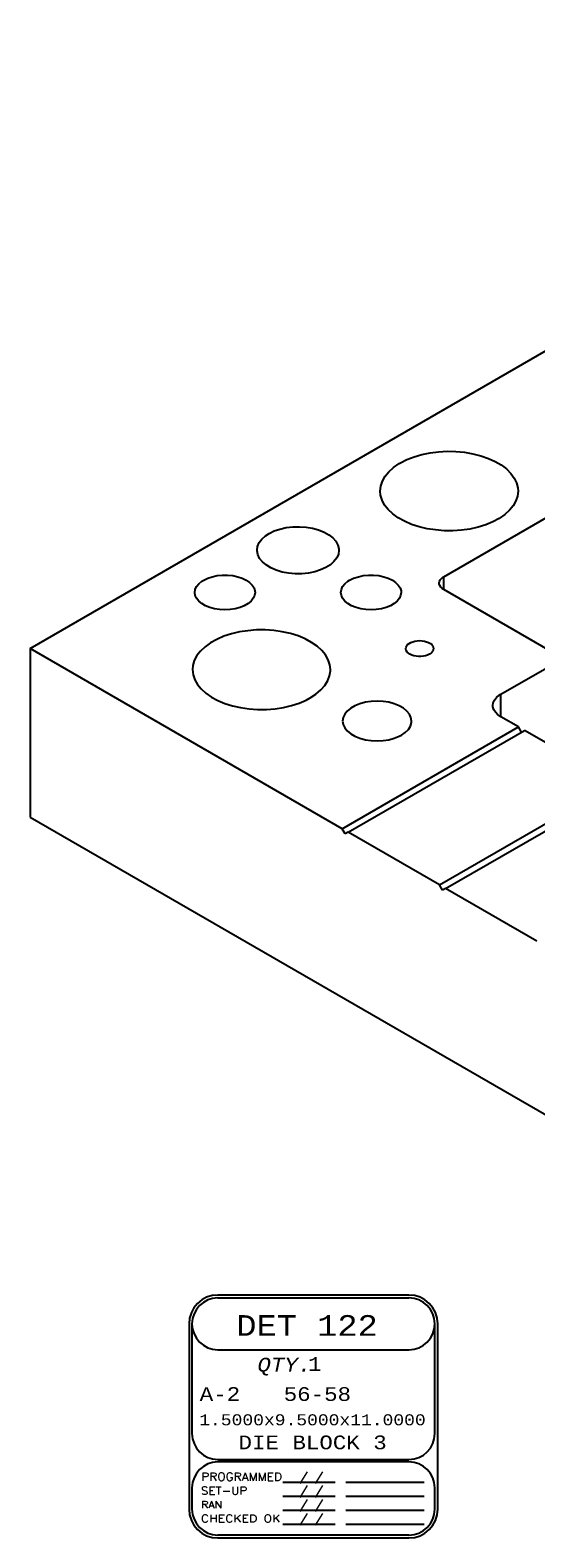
# Model space of a CAD drawing. Header units: inches. Extents: x 3 to 289, y 4 to 291.
# Tile 251 of 256: x 45.19 to 48.86, y 144.58 to 155.53. Entities that reach past the tile are written whole.
import ezdxf
from ezdxf.enums import TextEntityAlignment as Align

# ---------------------------------------------------------------- set-up
doc = ezdxf.new("R2010")
doc.units = ezdxf.units.IN
doc.header["$LTSCALE"] = 0.5
doc.header["$MEASUREMENT"] = 0
doc.layers.add('DIE', color=7, linetype='Continuous')
doc.layers.add('PLOTVIEW1', color=7, linetype='Continuous')
doc.styles.add('VERO2-Courier New', font='cour.ttf')
doc.styles.add('VERO3-RomanS', font='romans__.ttf')
doc.styles.add('VERO8-Courier New', font='couri.ttf')

msp = doc.modelspace()

# ---------------------------------------------------------------- linework, layer by layer
at = {"layer": 'DIE', "color": 9, "linetype": 'Continuous'}
for p, q in [((45.192, 151.042), (52.97, 155.532)), ((47.871, 152.385), (47.881, 152.39)), ((47.881, 152.39), (47.928, 152.414)), ((47.928, 152.414), (47.98, 152.435)), ((47.98, 152.435), (48.037, 152.451)), ((48.037, 152.451), (48.096, 152.464)), ((48.096, 152.464), (48.158, 152.471)), ((48.158, 152.471), (48.221, 152.475)), ((48.221, 152.475), (48.284, 152.473)), ((48.284, 152.473), (48.347, 152.467)), ((48.347, 152.467), (48.407, 152.457)), ((48.407, 152.457), (48.465, 152.442)), ((48.465, 152.442), (48.519, 152.423)), ((48.519, 152.423), (48.569, 152.401)), ((48.569, 152.401), (48.613, 152.375)), ((47.75, 152.258), (47.77, 152.293)), ((47.77, 152.293), (47.797, 152.326)), ((47.797, 152.326), (47.831, 152.357)), ((47.831, 152.357), (47.871, 152.385)), ((48.196, 151.564), (49.447, 152.287)), ((48.613, 152.375), (48.651, 152.346)), ((48.651, 152.346), (48.683, 152.314)), ((48.683, 152.314), (48.707, 152.28)), ((48.707, 152.28), (48.724, 152.245)), ((47.734, 152.186), (47.738, 152.222)), ((47.737, 152.155), (47.734, 152.186)), ((47.738, 152.222), (47.75, 152.258)), ((48.724, 152.245), (48.733, 152.209)), ((48.735, 152.186), (48.731, 152.149)), ((48.733, 152.209), (48.735, 152.186)), ((47.747, 152.119), (47.737, 152.155)), ((47.766, 152.084), (47.747, 152.119)), ((47.792, 152.051), (47.766, 152.084)), ((48.699, 152.079), (48.672, 152.046)), ((48.719, 152.114), (48.699, 152.079)), ((48.731, 152.149), (48.719, 152.114)), ((47.825, 152.02), (47.792, 152.051)), ((47.865, 151.991), (47.825, 152.02)), ((47.91, 151.966), (47.865, 151.991)), ((47.961, 151.944), (47.91, 151.966)), ((48.551, 151.962), (48.5, 151.941)), ((48.598, 151.987), (48.551, 151.962)), ((48.638, 152.015), (48.598, 151.987)), ((48.672, 152.046), (48.638, 152.015)), ((46.875, 151.837), (46.902, 151.861)), ((46.902, 151.861), (46.927, 151.877)), ((46.927, 151.877), (46.964, 151.896)), ((46.964, 151.896), (47.006, 151.91)), ((47.006, 151.91), (47.051, 151.92)), ((47.051, 151.92), (47.099, 151.926)), ((47.099, 151.926), (47.147, 151.927)), ((47.147, 151.927), (47.196, 151.924)), ((47.196, 151.924), (47.242, 151.916)), ((47.242, 151.916), (47.286, 151.904)), ((47.286, 151.904), (47.326, 151.888)), ((47.326, 151.888), (47.361, 151.868)), ((47.361, 151.868), (47.39, 151.846)), ((47.39, 151.846), (47.412, 151.821)), ((48.016, 151.926), (47.961, 151.944)), ((48.074, 151.912), (48.016, 151.926)), ((48.135, 151.903), (48.074, 151.912)), ((48.198, 151.898), (48.135, 151.903)), ((48.261, 151.897), (48.198, 151.898)), ((48.324, 151.902), (48.261, 151.897)), ((48.385, 151.91), (48.324, 151.902)), ((48.444, 151.923), (48.385, 151.91)), ((48.5, 151.941), (48.444, 151.923)), ((46.84, 151.756), (46.844, 151.784)), ((46.84, 151.752), (46.84, 151.756)), ((46.845, 151.724), (46.84, 151.752)), ((46.844, 151.784), (46.856, 151.811)), ((46.856, 151.811), (46.875, 151.837)), ((47.412, 151.821), (47.426, 151.794)), ((47.426, 151.794), (47.433, 151.766)), ((47.434, 151.756), (47.43, 151.728)), ((47.433, 151.766), (47.434, 151.756)), ((46.858, 151.697), (46.845, 151.724)), ((46.878, 151.672), (46.858, 151.697)), ((46.906, 151.649), (46.878, 151.672)), ((46.939, 151.628), (46.906, 151.649)), ((46.978, 151.611), (46.939, 151.628)), ((47.339, 151.631), (47.301, 151.613)), ((47.372, 151.651), (47.339, 151.631)), ((47.398, 151.675), (47.372, 151.651)), ((47.418, 151.701), (47.398, 151.675)), ((47.43, 151.728), (47.418, 151.701)), ((46.417, 151.513), (46.439, 151.531)), ((46.439, 151.531), (46.452, 151.539)), ((46.452, 151.539), (46.481, 151.553)), ((46.481, 151.553), (46.514, 151.564)), ((46.514, 151.564), (46.55, 151.572)), ((46.55, 151.572), (46.587, 151.576)), ((46.587, 151.576), (46.625, 151.576)), ((46.625, 151.576), (46.663, 151.572)), ((46.663, 151.572), (46.699, 151.564)), ((46.699, 151.564), (46.732, 151.553)), ((46.732, 151.553), (46.761, 151.539)), ((46.761, 151.539), (46.785, 151.522)), ((46.785, 151.522), (46.805, 151.503)), ((47.021, 151.598), (46.978, 151.611)), ((47.067, 151.589), (47.021, 151.598)), ((47.116, 151.585), (47.067, 151.589)), ((47.164, 151.585), (47.116, 151.585)), ((47.212, 151.59), (47.164, 151.585)), ((47.258, 151.6), (47.212, 151.59)), ((47.301, 151.613), (47.258, 151.6)), ((47.478, 151.513), (47.499, 151.531)), ((47.499, 151.531), (47.512, 151.539)), ((47.512, 151.539), (47.541, 151.553)), ((47.541, 151.553), (47.575, 151.564)), ((47.575, 151.564), (47.61, 151.572)), ((47.61, 151.572), (47.648, 151.576)), ((47.648, 151.576), (47.686, 151.576)), ((47.686, 151.576), (47.724, 151.572)), ((47.724, 151.572), (47.759, 151.564)), ((47.759, 151.564), (47.792, 151.553)), ((47.792, 151.553), (47.822, 151.539)), ((47.822, 151.539), (47.846, 151.522)), ((47.846, 151.522), (47.865, 151.503)), ((48.162, 151.517), (48.164, 151.529)), ((48.163, 151.511), (48.162, 151.517)), ((48.164, 151.529), (48.169, 151.54)), ((48.169, 151.54), (48.178, 151.55)), ((48.178, 151.55), (48.189, 151.56)), ((48.189, 151.56), (48.196, 151.564)), ((46.388, 151.45), (46.391, 151.472)), ((46.391, 151.428), (46.388, 151.45)), ((46.391, 151.472), (46.401, 151.493)), ((46.401, 151.407), (46.391, 151.428)), ((46.401, 151.493), (46.417, 151.513)), ((46.417, 151.387), (46.401, 151.407)), ((46.812, 151.407), (46.796, 151.387)), ((46.805, 151.503), (46.818, 151.483)), ((46.822, 151.428), (46.812, 151.407)), ((46.818, 151.483), (46.824, 151.461)), ((46.825, 151.45), (46.822, 151.428)), ((46.824, 151.461), (46.825, 151.45)), ((47.448, 151.45), (47.452, 151.472)), ((47.452, 151.428), (47.448, 151.45)), ((47.452, 151.472), (47.461, 151.493)), ((47.461, 151.407), (47.452, 151.428)), ((47.461, 151.493), (47.478, 151.513)), ((47.478, 151.387), (47.461, 151.407)), ((47.873, 151.407), (47.856, 151.387)), ((47.865, 151.503), (47.878, 151.483)), ((47.882, 151.428), (47.873, 151.407)), ((47.878, 151.483), (47.885, 151.461)), ((47.886, 151.45), (47.882, 151.428)), ((47.885, 151.461), (47.886, 151.45)), ((48.166, 151.5), (48.163, 151.511)), ((48.173, 151.489), (48.166, 151.5)), ((48.183, 151.479), (48.173, 151.489)), ((48.196, 151.47), (48.183, 151.479)), ((49.061, 150.971), (48.196, 151.47)), ((46.439, 151.369), (46.417, 151.387)), ((46.466, 151.353), (46.439, 151.369)), ((46.497, 151.341), (46.466, 151.353)), ((46.531, 151.331), (46.497, 151.341)), ((46.568, 151.326), (46.531, 151.331)), ((46.606, 151.324), (46.568, 151.326)), ((46.644, 151.326), (46.606, 151.324)), ((46.681, 151.331), (46.644, 151.326)), ((46.716, 151.341), (46.681, 151.331)), ((46.747, 151.353), (46.716, 151.341)), ((46.774, 151.369), (46.747, 151.353)), ((46.796, 151.387), (46.774, 151.369)), ((47.499, 151.369), (47.478, 151.387)), ((47.526, 151.353), (47.499, 151.369)), ((47.558, 151.341), (47.526, 151.353)), ((47.592, 151.331), (47.558, 151.341)), ((47.629, 151.326), (47.592, 151.331)), ((47.667, 151.324), (47.629, 151.326)), ((47.705, 151.326), (47.667, 151.324)), ((47.742, 151.331), (47.705, 151.326)), ((47.776, 151.341), (47.742, 151.331)), ((47.808, 151.353), (47.776, 151.341)), ((47.835, 151.369), (47.808, 151.353)), ((47.856, 151.387), (47.835, 151.369)), ((46.502, 151.084), (46.462, 151.055)), ((46.547, 151.109), (46.502, 151.084)), ((46.598, 151.131), (46.547, 151.109)), ((46.653, 151.149), (46.598, 151.131)), ((46.711, 151.163), (46.653, 151.149)), ((46.773, 151.172), (46.711, 151.163)), ((46.835, 151.177), (46.773, 151.172)), ((46.898, 151.177), (46.835, 151.177)), ((46.961, 151.173), (46.898, 151.177)), ((47.023, 151.164), (46.961, 151.173)), ((47.082, 151.151), (47.023, 151.164)), ((47.137, 151.134), (47.082, 151.151)), ((47.189, 151.112), (47.137, 151.134)), ((47.235, 151.087), (47.189, 151.112)), ((47.276, 151.059), (47.235, 151.087)), ((47.933, 151.071), (47.944, 151.079)), ((47.944, 151.079), (47.956, 151.086)), ((47.956, 151.086), (47.97, 151.092)), ((47.97, 151.092), (47.986, 151.096)), ((47.986, 151.096), (48.003, 151.099)), ((48.003, 151.099), (48.021, 151.1)), ((48.021, 151.1), (48.038, 151.099)), ((48.038, 151.099), (48.055, 151.096)), ((48.055, 151.096), (48.071, 151.092)), ((48.071, 151.092), (48.085, 151.086)), ((48.085, 151.086), (48.098, 151.079)), ((48.098, 151.079), (48.108, 151.071)), ((47.457, 149.734), (45.192, 151.042)), ((45.192, 151.042), (45.192, 149.817)), ((46.403, 150.991), (46.384, 150.956)), ((46.429, 151.024), (46.403, 150.991)), ((46.462, 151.055), (46.429, 151.024)), ((47.31, 151.029), (47.276, 151.059)), ((47.337, 150.996), (47.31, 151.029)), ((47.356, 150.961), (47.337, 150.996)), ((47.92, 151.042), (47.922, 151.052)), ((47.92, 151.037), (47.92, 151.042)), ((47.923, 151.027), (47.92, 151.037)), ((47.922, 151.052), (47.926, 151.062)), ((47.929, 151.017), (47.923, 151.027)), ((47.926, 151.062), (47.933, 151.071)), ((47.938, 151.008), (47.929, 151.017)), ((47.949, 151.001), (47.938, 151.008)), ((47.963, 150.994), (47.949, 151.001)), ((47.978, 150.989), (47.963, 150.994)), ((47.995, 150.986), (47.978, 150.989)), ((48.012, 150.984), (47.995, 150.986)), ((48.029, 150.984), (48.012, 150.984)), ((48.047, 150.986), (48.029, 150.984)), ((48.063, 150.989), (48.047, 150.986)), ((48.078, 150.994), (48.063, 150.989)), ((48.092, 151.001), (48.078, 150.994)), ((48.098, 151.004), (48.092, 151.001)), ((48.108, 151.013), (48.098, 151.004)), ((48.108, 151.071), (48.115, 151.062)), ((48.115, 151.022), (48.108, 151.013)), ((48.115, 151.062), (48.119, 151.052)), ((48.119, 151.032), (48.115, 151.022)), ((48.119, 151.052), (48.121, 151.042)), ((48.121, 151.042), (48.119, 151.032)), ((48.61, 150.71), (49.061, 150.971)), ((46.374, 150.92), (46.371, 150.889)), ((46.371, 150.889), (46.375, 150.852)), ((46.384, 150.956), (46.374, 150.92)), ((47.368, 150.925), (47.356, 150.961)), ((47.366, 150.844), (47.372, 150.881)), ((47.372, 150.889), (47.368, 150.925)), ((47.372, 150.881), (47.372, 150.889)), ((46.375, 150.852), (46.387, 150.816)), ((46.387, 150.816), (46.406, 150.782)), ((46.406, 150.782), (46.433, 150.749)), ((46.433, 150.749), (46.467, 150.718)), ((47.303, 150.742), (47.332, 150.774)), ((47.332, 150.774), (47.353, 150.809)), ((47.353, 150.809), (47.366, 150.844)), ((46.467, 150.718), (46.508, 150.69)), ((46.508, 150.69), (46.554, 150.665)), ((46.554, 150.665), (46.606, 150.644)), ((46.606, 150.644), (46.661, 150.626)), ((47.09, 150.628), (47.145, 150.646)), ((47.145, 150.646), (47.196, 150.668)), ((47.196, 150.668), (47.226, 150.684)), ((47.226, 150.684), (47.267, 150.712)), ((47.267, 150.712), (47.303, 150.742)), ((47.586, 150.641), (47.55, 150.627)), ((47.626, 150.652), (47.586, 150.641)), ((47.668, 150.658), (47.626, 150.652)), ((47.711, 150.66), (47.668, 150.658)), ((47.755, 150.658), (47.711, 150.66)), ((47.797, 150.652), (47.755, 150.658)), ((47.836, 150.641), (47.797, 150.652)), ((47.872, 150.627), (47.836, 150.641)), ((48.551, 150.628), (48.554, 150.648)), ((48.554, 150.648), (48.563, 150.668)), ((48.563, 150.668), (48.578, 150.686)), ((48.578, 150.686), (48.598, 150.703)), ((48.598, 150.703), (48.61, 150.71)), ((46.661, 150.626), (46.72, 150.613)), ((46.72, 150.613), (46.782, 150.604)), ((46.782, 150.604), (46.844, 150.6)), ((46.844, 150.6), (46.908, 150.6)), ((46.908, 150.6), (46.97, 150.605)), ((46.97, 150.605), (47.032, 150.615)), ((47.032, 150.615), (47.09, 150.628)), ((47.465, 150.541), (47.461, 150.516)), ((47.476, 150.565), (47.465, 150.541)), ((47.495, 150.588), (47.476, 150.565)), ((47.52, 150.609), (47.495, 150.588)), ((47.55, 150.627), (47.52, 150.609)), ((47.903, 150.609), (47.872, 150.627)), ((47.928, 150.588), (47.903, 150.609)), ((47.946, 150.565), (47.928, 150.588)), ((47.957, 150.541), (47.946, 150.565)), ((47.961, 150.516), (47.957, 150.541)), ((48.552, 150.618), (48.551, 150.628)), ((48.558, 150.598), (48.552, 150.618)), ((48.57, 150.58), (48.558, 150.598)), ((48.587, 150.562), (48.57, 150.58)), ((48.61, 150.547), (48.587, 150.562)), ((48.738, 150.473), (48.61, 150.547)), ((47.457, 149.734), (48.738, 150.473)), ((47.461, 150.516), (47.465, 150.491)), ((47.465, 150.491), (47.476, 150.467)), ((47.476, 150.467), (47.495, 150.444)), ((47.495, 150.444), (47.52, 150.423)), ((47.501, 149.708), (48.782, 150.448)), ((47.52, 150.423), (47.55, 150.406)), ((47.888, 150.414), (47.916, 150.433)), ((47.916, 150.433), (47.938, 150.455)), ((47.938, 150.455), (47.953, 150.479)), ((47.953, 150.479), (47.96, 150.504)), ((47.96, 150.504), (47.961, 150.516)), ((48.76, 150.435), (48.738, 150.473)), ((49.445, 150.065), (48.782, 150.448)), ((47.55, 150.406), (47.586, 150.391)), ((47.586, 150.391), (47.626, 150.38)), ((47.626, 150.38), (47.668, 150.374)), ((47.668, 150.374), (47.711, 150.372)), ((47.711, 150.372), (47.755, 150.374)), ((47.755, 150.374), (47.797, 150.38)), ((47.797, 150.38), (47.836, 150.391)), ((47.836, 150.391), (47.872, 150.406)), ((47.872, 150.406), (47.888, 150.414)), ((48.164, 149.326), (49.445, 150.065)), ((48.209, 149.3), (49.489, 150.039)), ((45.192, 149.817), (51.91, 145.939)), ((47.479, 149.696), (47.457, 149.734)), ((47.501, 149.708), (47.479, 149.696)), ((48.164, 149.326), (47.501, 149.708)), ((48.186, 149.287), (48.164, 149.326)), ((48.209, 149.3), (48.186, 149.287)), ((48.872, 148.917), (48.209, 149.3))]:
    msp.add_line(p, q, dxfattribs=at)
at = {"layer": 'DIE', "color": 4, "linetype": 'Continuous'}
for p, q in [((48.196, 151.47), (48.196, 151.564)), ((48.61, 150.547), (48.61, 150.71))]:
    msp.add_line(p, q, dxfattribs=at)
at = {"layer": 'PLOTVIEW1', "color": 7, "linetype": 'Continuous'}
for p, q in [((47.942, 146.347), (46.555, 146.347)), ((47.942, 146.326), (46.555, 146.326)), ((46.346, 146.139), (46.346, 144.793)), ((46.367, 146.139), (46.367, 145.342)), ((48.13, 145.342), (48.13, 146.139)), ((48.151, 144.793), (48.151, 146.139)), ((46.555, 145.951), (47.942, 145.951)), ((46.555, 145.154), (47.942, 145.154)), ((47.942, 145.136), (46.555, 145.136)), ((46.367, 144.948), (46.367, 144.793)), ((47.026, 144.989), (47.407, 144.989)), ((47.483, 144.989), (48.054, 144.989)), ((48.13, 144.793), (48.13, 144.948)), ((47.026, 144.888), (47.407, 144.888)), ((47.483, 144.888), (48.054, 144.888)), ((47.026, 144.787), (47.407, 144.787)), ((47.483, 144.787), (48.054, 144.787)), ((47.026, 144.685), (47.407, 144.685)), ((47.483, 144.685), (48.054, 144.685)), ((46.555, 144.606), (47.942, 144.606)), ((46.555, 144.585), (47.942, 144.585))]:
    msp.add_line(p, q, dxfattribs=at)
for centre, radius, start, end in [((46.555, 146.139), 0.209, 90, 180), ((46.555, 146.139), 0.188, 90, 180), ((46.555, 146.139), 0.188, 90, 270), ((47.942, 146.139), 0.209, 0, 90), ((47.942, 146.139), 0.188, 0, 90), ((47.942, 146.139), 0.188, 270, 90), ((46.555, 145.342), 0.188, 180, 270), ((47.942, 145.342), 0.188, 270, 0), ((46.555, 144.948), 0.188, 90, 180), ((47.942, 144.948), 0.188, 0, 90), ((46.555, 144.793), 0.209, 180, 270), ((46.555, 144.793), 0.188, 180, 270), ((47.942, 144.793), 0.188, 270, 0), ((47.942, 144.793), 0.209, 270, 0)]:
    msp.add_arc(centre, radius, start, end, dxfattribs=at)

# ---------------------------------------------------------------- texts
for s, height, style, width, p, p2 in [('DET 122', 0.15, 'VERO2-Courier New', 0.931388, (46.689, 146.052), (47.716, 146.052)), ('QTY.', 0.1, 'VERO8-Courier New', 0.931388, (46.842, 145.792), (47.234, 145.792)), ('1', 0.1, 'VERO2-Courier New', 0.931388, (47.21, 145.797), (47.308, 145.797)), ('A-2', 0.1, 'VERO2-Courier New', 0.931388, (46.423, 145.579), (46.717, 145.579)), ('56-58', 0.1, 'VERO2-Courier New', 0.931388, (47.033, 145.579), (47.522, 145.579)), ('1.5000x9.5000x11.0000', 0.08, 'VERO2-Courier New', 0.931388, (46.42, 145.402), (48.064, 145.402)), ('DIE BLOCK 3', 0.1, 'VERO2-Courier New', 0.931388, (46.705, 145.228), (47.781, 145.228)), ('PROGRAMMED', 0.0575, 'VERO3-RomanS', 1.000726, (46.434, 145), (47.021, 145)), ('/ /', 0.0563, 'VERO3-RomanS', 0.999632, (47.144, 144.998), (47.32, 144.998)), ('SET-UP', 0.0565, 'VERO3-RomanS', 1.000387, (46.432, 144.899), (46.769, 144.899)), ('/ /', 0.0563, 'VERO3-RomanS', 0.999632, (47.144, 144.897), (47.32, 144.897)), ('RAN', 0.0516, 'VERO3-RomanS', 1.00058, (46.434, 144.8), (46.586, 144.8)), ('/ /', 0.0563, 'VERO3-RomanS', 0.999632, (47.144, 144.796), (47.32, 144.796)), ('CHECKED OK', 0.0548, 'VERO3-RomanS', 1.000182, (46.432, 144.698), (47.009, 144.698)), ('/ /', 0.0563, 'VERO3-RomanS', 0.999632, (47.144, 144.695), (47.32, 144.695))]:
    msp.add_text(s, height=height, dxfattribs=dict(at, style=style, width=width)).set_placement(p, p2, align=Align.FIT)

doc.saveas('drawing.dxf')
